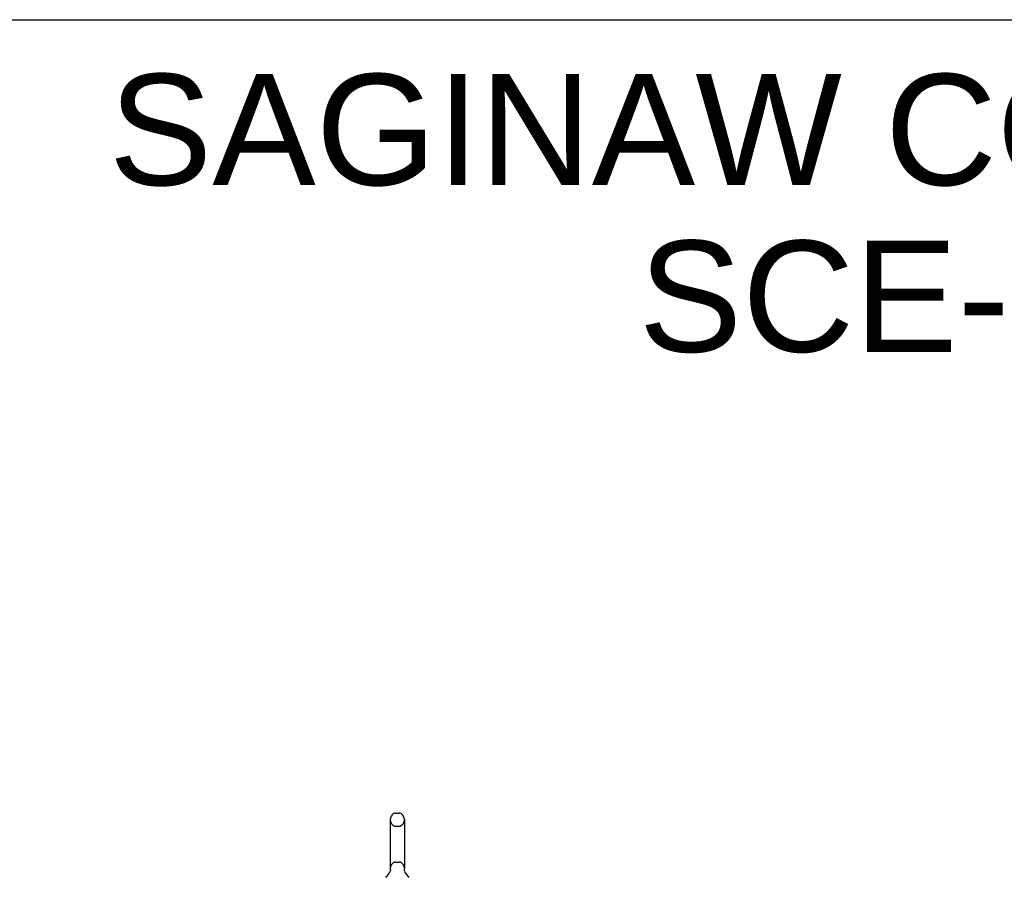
# Model space of a CAD drawing. Header units: inches. Extents: x 0 to 200, y 0 to 130.
# Tile 18 of 21: x 100 to 134, y 100 to 130. Entities that reach past the tile are written whole.
import ezdxf

# ---------------------------------------------------------------- set-up
doc = ezdxf.new("R2010")
doc.units = ezdxf.units.IN
doc.header["$LTSCALE"] = 11.011777
doc.header["$MEASUREMENT"] = 0
doc.linetypes.add('HIDDEN', pattern=[0.2, 0.1, -0.1])
doc.layers.get('0').update_dxf_attribs({"linetype": 'CONTINUOUS'})
doc.layers.add('DEFAULT_2', color=8, linetype='HIDDEN')
doc.layers.add('DIMENSIONS', color=7, linetype='CONTINUOUS')
doc.styles.get("Standard").update_dxf_attribs({"font": 'arial.ttf'})

msp = doc.modelspace()

# ---------------------------------------------------------------- linework, layer by layer
at = {"color": 7, "linetype": 'Continuous'}
for p, q in [((0, 129.55), (200.214, 129.55)), ((112.852, 102.643), (112.979, 102.643)), ((112.674, 102.42), (112.674, 100.757)), ((113.157, 102.42), (113.157, 100.757)), ((112.678, 100.687), (112.677, 100.683)), ((113.154, 100.717), (113.154, 100.721))]:
    msp.add_line(p, q, dxfattribs=at)
for points in [[(112.677, 100.721), (112.677, 100.717), (112.678, 100.713), (112.678, 100.709), (112.678, 100.705), (112.678, 100.7), (112.678, 100.696), (112.678, 100.692), (112.678, 100.687)], [(113.154, 100.683), (113.154, 100.688), (113.154, 100.692), (113.153, 100.696), (113.153, 100.7), (113.153, 100.705), (113.153, 100.709), (113.154, 100.713), (113.154, 100.717)]]:
    msp.add_lwpolyline(points, dxfattribs=at)
for centre, radius, start, end in [((112.916, 102.42), 0.241, 123.1848, 180), ((112.852, 102.518), 0.125, 90, 123.1848), ((112.979, 102.518), 0.125, 56.8152, 90), ((112.916, 102.42), 0.241, 0, 56.8152), ((112.215, 100.864), 0.5, 306.7414, 337.1843), ((112.916, 100.757), 0.241, 180, 188.65), ((112.916, 100.757), 0.241, 351.35, 360), ((113.617, 100.864), 0.5, 202.8157, 233.2586)]:
    msp.add_arc(centre, radius, start, end, dxfattribs=at)
at = {"layer": 'DEFAULT_2', "color": 8, "linetype": 'HIDDEN'}
for p, q in [((112.852, 102.198), (112.979, 102.198)), ((112.852, 100.98), (112.979, 100.98)), ((112.677, 100.721), (112.677, 100.717)), ((112.678, 100.709), (112.678, 100.709)), ((112.678, 100.705), (112.678, 100.705)), ((112.678, 100.7), (112.678, 100.7)), ((112.678, 100.696), (112.678, 100.696)), ((112.678, 100.692), (112.678, 100.692)), ((112.678, 100.688), (112.678, 100.687)), ((113.153, 100.709), (113.153, 100.709)), ((113.153, 100.705), (113.153, 100.705)), ((113.153, 100.7), (113.153, 100.7)), ((113.153, 100.696), (113.153, 100.696)), ((113.154, 100.717), (113.154, 100.717)), ((113.154, 100.713), (113.154, 100.713)), ((113.154, 100.692), (113.154, 100.692)), ((113.154, 100.687), (113.154, 100.688))]:
    msp.add_line(p, q, dxfattribs=at)
for centre, radius, start, end in [((112.916, 102.42), 0.241, 180, 236.8152), ((112.852, 102.323), 0.125, 236.8152, 270), ((112.979, 102.323), 0.125, 270, 303.1848), ((112.916, 102.42), 0.241, 303.1848, 360), ((112.916, 100.757), 0.241, 123.1848, 180), ((112.852, 100.855), 0.125, 90, 123.1848), ((112.979, 100.855), 0.125, 56.8152, 90), ((112.916, 100.757), 0.241, 0, 56.8152)]:
    msp.add_arc(centre, radius, start, end, dxfattribs=at)

# ---------------------------------------------------------------- texts
at = {"layer": 'DIMENSIONS', "color": 2, "linetype": 'Continuous', "insert": (150.804, 127.708), "char_height": 3.76874, "width": 95.18512, "attachment_point": 2, "line_spacing_factor": 0.9}
msp.add_mtext('SAGINAW CONTROL & ENGINEERING\\PSCE-60EL6012SS6LPPL', dxfattribs=at)

doc.saveas('drawing.dxf')
